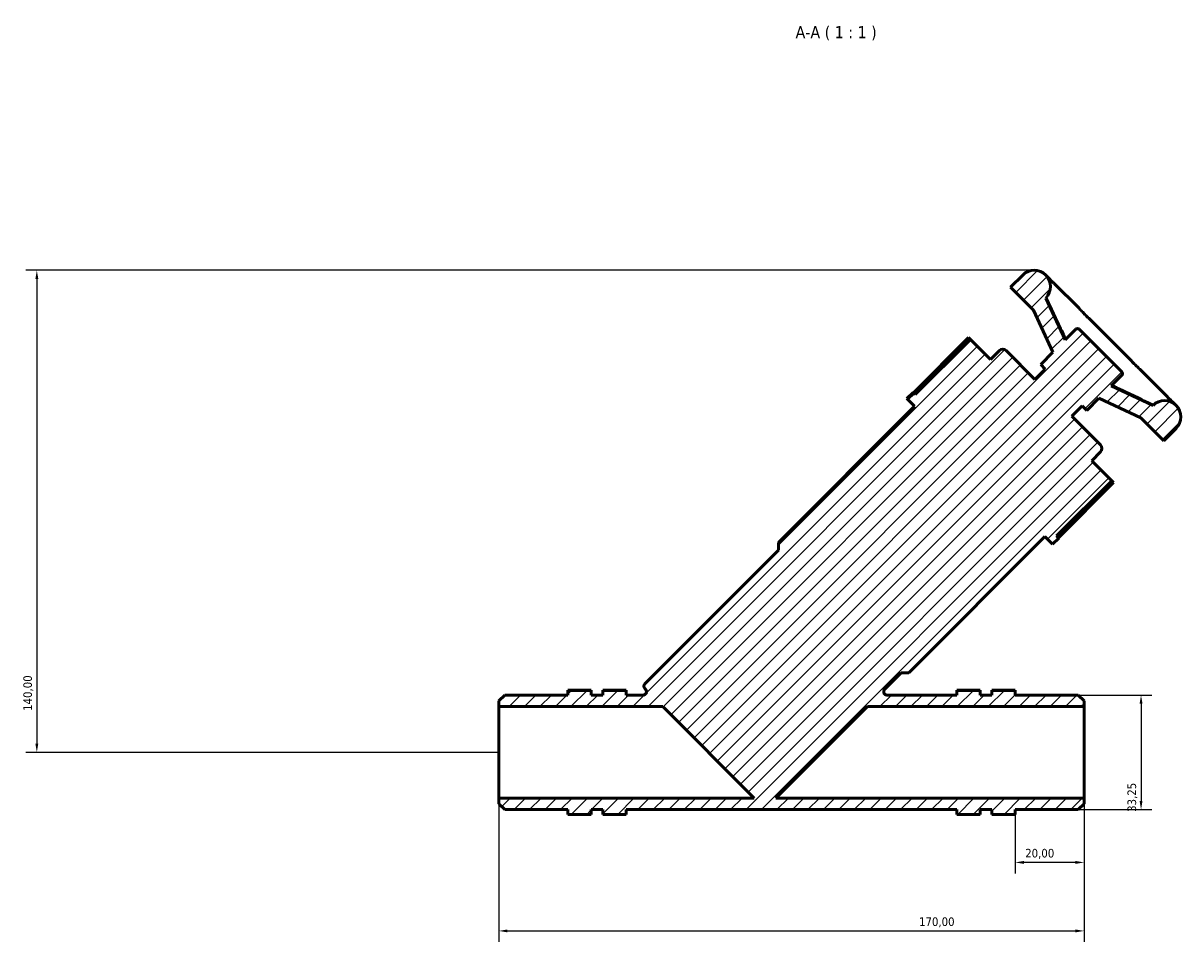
# Model space of a CAD drawing. Header units: millimetres. Extents: x 0 to 983, y 0 to 1098.
# Tile 7 of 8: x 233 to 569, y 831 to 1098. Entities that reach past the tile are written whole.
import ezdxf

# ---------------------------------------------------------------- set-up
doc = ezdxf.new("R2010")
doc.units = ezdxf.units.MM
for name, color, linetype, lineweight in [('Dimension (ISO)', 7, 'Continuous', 25), ('Hatch (ISO)', 7, 'Continuous', 18), ('Symbol (ISO)', 7, 'Continuous', 25), ('Visible (ISO)', 7, 'Continuous', 50)]:
    doc.layers.add(name, color=color, linetype=linetype, lineweight=lineweight)
doc.styles.add('Label Text (ISO)', font='tahoma.ttf')
doc.styles.add('Note Text (ISO)', font='tahoma.ttf')
doc.dimstyles.new('Default (ISO)', dxfattribs={"dimtxt": 2.5, "dimasz": 2.5, "dimexe": 3.175, "dimexo": 0, "dimgap": 0.762, "dimtad": 1, "dimrnd": 1e-08, "dimzin": 0, "dimtxsty": 'Note Text (ISO)', "dimcen": 0.09, "dimdle": 10, "dimclrd": 256, "dimclre": 256, "dimclrt": 232, "dimazin": 0, "dimtfac": 1.40208, "dimtmove": 0, "dimatfit": 3, "dimfxl": 1, "dimtolj": 1, "dimtzin": 0, "dimlwd": -1, "dimlwe": -1, "dimarcsym": 0})

# ---------------------------------------------------------------- blocks, each defined once
blk = doc.blocks.new('*D7')
at = {"layer": 'Defpoints', "color": 0, "transparency": 16777216}
for p in [(526.71, 1026.19), (236.99, 886.19), (371.2, 886.19)]:
    blk.add_point(p, dxfattribs=at)
at = {"layer": 'Dimension (ISO)', "transparency": 16777216}
for p, q in [((526.71, 1026.19), (233.82, 1026.19)), ((236.99, 1023.69), (236.99, 888.69)), ((371.2, 886.19), (233.82, 886.19))]:
    blk.add_line(p, q, dxfattribs=at)
for points in [[(236.58, 1023.69), (237.41, 1023.69), (236.99, 1026.19)], [(236.58, 888.69), (237.41, 888.69), (236.99, 886.19)]]:
    blk.add_solid(points, dxfattribs=at)
at = {"layer": 'Dimension (ISO)', "color": 232, "true_color": 0xca0064, "transparency": 16777216, "insert": (233.06, 898.24), "char_height": 2.5, "attachment_point": 1, "rotation": 90, "style": 'Note Text (ISO)'}
blk.add_mtext('\\A1;140,00', dxfattribs=at)
blk = doc.blocks.new('*D8')
at = {"layer": 'Defpoints', "color": 0, "transparency": 16777216}
for p in [(371.2, 872.89), (541.2, 872.89), (541.2, 834.35)]:
    blk.add_point(p, dxfattribs=at)
at = {"layer": 'Dimension (ISO)', "transparency": 16777216}
for p, q in [((371.2, 872.89), (371.2, 831.17)), ((541.2, 872.89), (541.2, 831.17)), ((373.7, 834.35), (538.7, 834.35))]:
    blk.add_line(p, q, dxfattribs=at)
for points in [[(373.7, 834.76), (373.7, 833.93), (371.2, 834.35)], [(538.7, 834.76), (538.7, 833.93), (541.2, 834.35)]]:
    blk.add_solid(points, dxfattribs=at)
at = {"layer": 'Dimension (ISO)', "color": 232, "true_color": 0xca0064, "transparency": 16777216, "insert": (493.25, 838.28), "char_height": 2.5, "attachment_point": 1, "style": 'Note Text (ISO)'}
blk.add_mtext('\\A1;170,00', dxfattribs=at)
blk = doc.blocks.new('*D9')
at = {"layer": 'Defpoints', "color": 0, "transparency": 16777216}
for p in [(541.2, 872.89), (521.2, 868.19), (521.2, 854.24)]:
    blk.add_point(p, dxfattribs=at)
at = {"layer": 'Dimension (ISO)', "transparency": 16777216}
for p, q in [((541.2, 872.89), (541.2, 851.06)), ((521.2, 868.19), (521.2, 851.06)), ((538.7, 854.24), (523.7, 854.24))]:
    blk.add_line(p, q, dxfattribs=at)
for points in [[(523.7, 854.66), (523.7, 853.82), (521.2, 854.24)], [(538.7, 854.66), (538.7, 853.82), (541.2, 854.24)]]:
    blk.add_solid(points, dxfattribs=at)
at = {"layer": 'Dimension (ISO)', "color": 232, "true_color": 0xca0064, "transparency": 16777216, "insert": (524.09, 858.17), "char_height": 2.5, "attachment_point": 1, "style": 'Note Text (ISO)'}
blk.add_mtext('\\A1;20,00', dxfattribs=at)
blk = doc.blocks.new('*D10')
at = {"layer": 'Defpoints', "color": 0, "transparency": 16777216}
for p in [(539.5, 902.82), (539.5, 869.57), (557.74, 869.57)]:
    blk.add_point(p, dxfattribs=at)
at = {"layer": 'Dimension (ISO)', "transparency": 16777216}
for p, q in [((539.5, 902.82), (560.91, 902.82)), ((557.74, 900.32), (557.74, 872.07)), ((539.5, 869.57), (560.91, 869.57))]:
    blk.add_line(p, q, dxfattribs=at)
for points in [[(557.32, 900.32), (558.16, 900.32), (557.74, 902.82)], [(557.32, 872.07), (558.16, 872.07), (557.74, 869.57)]]:
    blk.add_solid(points, dxfattribs=at)
at = {"layer": 'Dimension (ISO)', "color": 232, "true_color": 0xca0064, "transparency": 16777216, "insert": (553.8, 868.91), "char_height": 2.5, "attachment_point": 1, "rotation": 90, "style": 'Note Text (ISO)'}
blk.add_mtext('\\A1;33,25', dxfattribs=at)

msp = doc.modelspace()

# ---------------------------------------------------------------- hatches: boundary and pattern name
at = {"layer": 'Hatch (ISO)'}
h = msp.add_hatch(dxfattribs=at)
h.set_pattern_fill('ANSI31', color=256, scale=25.4, style=0)
h.set_pattern_definition([(45, (0, 0), (-2.245064, 2.245064), [])])
edge = h.paths.add_edge_path()
edge.add_line((372.901, 902.818), (371.201, 901.118))
edge.add_line((371.201, 901.118), (371.201, 899.493))
edge.add_line((371.201, 899.493), (418.802, 899.493))
edge.add_line((418.802, 899.493), (445.401, 872.894))
edge.add_line((445.401, 872.894), (371.201, 872.894))
edge.add_line((371.201, 872.894), (371.201, 871.269))
edge.add_line((371.201, 871.269), (372.901, 869.569))
edge.add_line((372.901, 869.569), (391.201, 869.569))
edge.add_line((391.201, 869.569), (391.201, 868.194))
edge.add_line((391.201, 868.194), (398.001, 868.194))
edge.add_line((398.001, 868.194), (398.001, 869.569))
edge.add_line((398.001, 869.569), (401.401, 869.569))
edge.add_line((401.401, 869.569), (401.401, 868.194))
edge.add_line((401.401, 868.194), (408.201, 868.194))
edge.add_line((408.201, 868.194), (408.201, 869.569))
edge.add_line((408.201, 869.569), (504.201, 869.569))
edge.add_line((504.201, 869.569), (504.201, 868.194))
edge.add_line((504.201, 868.194), (511.001, 868.194))
edge.add_line((511.001, 868.194), (511.001, 869.569))
edge.add_line((511.001, 869.569), (514.401, 869.569))
edge.add_line((514.401, 869.569), (514.401, 868.194))
edge.add_line((514.401, 868.194), (521.201, 868.194))
edge.add_line((521.201, 868.194), (521.201, 869.569))
edge.add_line((521.201, 869.569), (539.501, 869.569))
edge.add_line((539.501, 869.569), (541.201, 871.269))
edge.add_line((541.201, 871.269), (541.201, 872.894))
edge.add_line((541.201, 872.894), (451.64, 872.894))
edge.add_line((451.64, 872.894), (478.239, 899.493))
edge.add_line((478.239, 899.493), (541.201, 899.493))
edge.add_line((541.201, 899.493), (541.201, 901.118))
edge.add_line((541.201, 901.118), (539.501, 902.818))
edge.add_line((539.501, 902.818), (521.201, 902.818))
edge.add_line((521.201, 902.818), (521.201, 904.194))
edge.add_line((521.201, 904.194), (514.401, 904.194))
edge.add_line((514.401, 904.194), (514.401, 902.818))
edge.add_line((514.401, 902.818), (511.001, 902.818))
edge.add_line((511.001, 902.818), (511.001, 904.194))
edge.add_line((511.001, 904.194), (504.201, 904.194))
edge.add_line((504.201, 904.194), (504.201, 902.818))
edge.add_line((504.201, 902.818), (483.978, 902.818))
edge.add_spline(control_points=[(483.978, 902.818), (483.91, 902.818), (483.842, 902.825), (483.708, 902.853), (483.643, 902.874), (483.461, 902.952), (483.353, 903.027), (483.171, 903.214), (483.099, 903.324), (483.002, 903.565), (482.977, 903.695), (482.979, 903.955), (483.005, 904.084), (483.106, 904.324), (483.179, 904.433), (483.271, 904.525)], knot_values=[-0.2362681, -0.2362681, -0.2362681, -0.2362681, -0.2157952, -0.2157952, -0.1953222, -0.1953222, -0.1562578, -0.1562578, -0.1171933, -0.1171933, -0.0781289, -0.0781289, -0.0390644, -0.0390644, 0, 0, 0, 0], degree=3, periodic=0)
edge.add_line((483.271, 904.525), (488.056, 909.311))
edge.add_line((488.056, 909.311), (490.284, 909.311))
edge.add_line((490.284, 909.311), (529.82, 948.847))
edge.add_line((529.82, 948.847), (532.047, 946.619))
edge.add_line((532.047, 946.619), (533.829, 948.401))
edge.add_line((533.829, 948.401), (533.194, 949.036))
edge.add_line((533.194, 949.036), (549.232, 965.073))
edge.add_line((549.232, 965.073), (543.407, 970.898))
edge.add_line((543.407, 970.898), (545.981, 973.472))
edge.add_ellipse((544.991, 974.462), major_axis=(0.99, -0.99), ratio=1, start_angle=0, end_angle=90)
edge.add_line((545.981, 975.452), (537.616, 983.817))
edge.add_line((537.616, 983.817), (540.619, 986.82))
edge.add_line((540.619, 986.82), (541.955, 985.483))
edge.add_line((541.955, 985.483), (545.519, 989.047))
edge.add_line((545.519, 989.047), (557.671, 983.38))
edge.add_line((557.671, 983.38), (564.353, 976.698))
edge.add_line((564.353, 976.698), (567.917, 980.262))
edge.add_ellipse((564.576, 983.603), major_axis=(3.341, -3.341), ratio=1, start_angle=0, end_angle=180)
edge.add_line((561.235, 986.944), (549.083, 992.611))
edge.add_line((549.083, 992.611), (552.152, 995.68))
edge.add_ellipse((551.657, 996.175), major_axis=(0.495, -0.495), ratio=1, start_angle=0, end_angle=90)
edge.add_line((552.152, 996.67), (539.777, 1009.044))
edge.add_ellipse((539.282, 1008.549), major_axis=(0.495, 0.495), ratio=1, start_angle=0, end_angle=90)
edge.add_line((538.787, 1009.044), (535.718, 1005.975))
edge.add_line((535.718, 1005.975), (530.052, 1018.128))
edge.add_ellipse((526.711, 1021.469), major_axis=(3.341, -3.341), ratio=1, start_angle=0, end_angle=180)
edge.add_line((523.37, 1024.81), (519.806, 1021.246))
edge.add_line((519.806, 1021.246), (526.488, 1014.564))
edge.add_line((526.488, 1014.564), (532.155, 1002.411))
edge.add_line((532.155, 1002.411), (528.591, 998.848))
edge.add_line((528.591, 998.848), (529.927, 997.511))
edge.add_line((529.927, 997.511), (526.924, 994.508))
edge.add_line((526.924, 994.508), (518.559, 1002.873))
edge.add_ellipse((517.569, 1001.883), major_axis=(0.99, 0.99), ratio=1, start_angle=0, end_angle=90)
edge.add_line((516.579, 1002.873), (514.005, 1000.299))
edge.add_line((514.005, 1000.299), (508.181, 1006.124))
edge.add_line((508.181, 1006.124), (492.144, 990.087))
edge.add_line((492.144, 990.087), (491.509, 990.722))
edge.add_line((491.509, 990.722), (489.727, 988.94))
edge.add_line((489.727, 988.94), (491.954, 986.712))
edge.add_line((491.954, 986.712), (452.418, 947.176))
edge.add_line((452.418, 947.176), (452.418, 944.949))
edge.add_line((452.418, 944.949), (413.589, 906.12))
edge.add_ellipse((414.296, 905.413), major_axis=(-0.707, 0.707), ratio=1, start_angle=0, end_angle=90)
edge.add_line((413.589, 904.706), (413.77, 904.525))
edge.add_spline(control_points=[(413.77, 904.525), (413.818, 904.477), (413.861, 904.424), (413.936, 904.31), (413.967, 904.249), (414.04, 904.065), (414.064, 903.935), (414.061, 903.675), (414.034, 903.546), (413.932, 903.307), (413.858, 903.198), (413.672, 903.015), (413.563, 902.942), (413.322, 902.844), (413.193, 902.818), (413.063, 902.818)], knot_values=[-0.2362681, -0.2362681, -0.2362681, -0.2362681, -0.2157952, -0.2157952, -0.1953222, -0.1953222, -0.1562578, -0.1562578, -0.1171933, -0.1171933, -0.0781289, -0.0781289, -0.0390644, -0.0390644, 0, 0, 0, 0], degree=3, periodic=0)
edge.add_line((413.063, 902.818), (408.201, 902.818))
edge.add_line((408.201, 902.818), (408.201, 904.194))
edge.add_line((408.201, 904.194), (401.401, 904.194))
edge.add_line((401.401, 904.194), (401.401, 902.818))
edge.add_line((401.401, 902.818), (398.001, 902.818))
edge.add_line((398.001, 902.818), (398.001, 904.194))
edge.add_line((398.001, 904.194), (391.201, 904.194))
edge.add_line((391.201, 904.194), (391.201, 902.818))
edge.add_line((391.201, 902.818), (372.901, 902.818))

# ---------------------------------------------------------------- linework, layer by layer
at = {"layer": 'Visible (ISO)'}
for p, q in [((523.37, 1024.81), (519.806, 1021.246)), ((530.73, 1024.131), (530.052, 1024.81)), ((539.628, 1015.234), (532.525, 1022.336)), ((519.806, 1021.246), (526.488, 1014.564)), ((535.718, 1005.975), (530.052, 1018.128)), ((530.245, 1017.934), (530.052, 1018.128)), ((526.488, 1014.564), (532.155, 1002.411)), ((538.787, 1009.044), (535.718, 1005.975)), ((552.152, 996.67), (539.777, 1009.044)), ((554.007, 1000.855), (543.962, 1010.899)), ((491.602, 990.629), (507.639, 1006.666)), ((508.181, 1006.124), (492.144, 990.087)), ((507.639, 1006.666), (508.181, 1006.124)), ((514.005, 1000.299), (508.181, 1006.124)), ((516.579, 1002.873), (514.005, 1000.299)), ((526.924, 994.508), (518.559, 1002.873)), ((532.155, 1002.411), (528.591, 998.848)), ((528.591, 998.848), (529.927, 997.511)), ((529.927, 997.511), (526.924, 994.508)), ((549.083, 992.611), (552.152, 995.68)), ((565.444, 989.418), (558.341, 996.52)), ((561.235, 986.944), (549.083, 992.611)), ((491.509, 990.722), (489.727, 988.94)), ((489.727, 988.94), (491.954, 986.712)), ((492.144, 990.087), (491.509, 990.722)), ((541.955, 985.483), (545.519, 989.047)), ((545.519, 989.047), (557.671, 983.38)), ((491.954, 986.712), (452.418, 947.176)), ((537.616, 983.817), (540.619, 986.82)), ((540.619, 986.82), (541.955, 985.483)), ((561.235, 986.944), (561.042, 987.138)), ((567.917, 986.944), (567.239, 987.622)), ((545.981, 975.452), (537.616, 983.817)), ((557.671, 983.38), (564.353, 976.698)), ((564.353, 976.698), (567.917, 980.262)), ((543.407, 970.898), (545.981, 973.472)), ((549.232, 965.073), (543.407, 970.898)), ((533.194, 949.036), (549.232, 965.073)), ((549.774, 964.531), (533.736, 948.494)), ((549.232, 965.073), (549.774, 964.531)), ((490.284, 909.311), (529.82, 948.847)), ((529.82, 948.847), (532.047, 946.619)), ((532.047, 946.619), (533.829, 948.401)), ((533.829, 948.401), (533.194, 949.036)), ((452.418, 947.176), (452.418, 944.949)), ((452.418, 944.949), (413.589, 906.12)), ((483.271, 904.525), (488.056, 909.311)), ((488.056, 909.311), (490.284, 909.311)), ((413.589, 904.706), (413.77, 904.525)), ((372.901, 902.818), (371.201, 901.118)), ((391.201, 902.818), (372.901, 902.818)), ((391.201, 904.194), (391.201, 904.232)), ((391.201, 904.232), (398.001, 904.232)), ((398.001, 904.194), (391.201, 904.194)), ((391.201, 904.194), (391.201, 902.818)), ((398.001, 904.194), (398.001, 904.232)), ((398.001, 902.818), (398.001, 904.194)), ((401.401, 902.818), (398.001, 902.818)), ((401.401, 904.232), (408.201, 904.232)), ((401.401, 904.232), (401.401, 904.194)), ((408.201, 904.194), (401.401, 904.194)), ((401.401, 904.194), (401.401, 902.818)), ((408.201, 904.232), (408.201, 904.194)), ((408.201, 902.818), (408.201, 904.194)), ((413.063, 902.818), (408.201, 902.818)), ((504.201, 902.818), (483.978, 902.818)), ((511.001, 904.232), (504.201, 904.232)), ((504.201, 904.232), (504.201, 904.194)), ((511.001, 904.194), (504.201, 904.194)), ((504.201, 904.194), (504.201, 902.818)), ((511.001, 904.194), (511.001, 904.232)), ((511.001, 902.818), (511.001, 904.194)), ((514.401, 902.818), (511.001, 902.818)), ((514.401, 904.232), (514.401, 904.194)), ((521.201, 904.232), (514.401, 904.232)), ((521.201, 904.194), (514.401, 904.194)), ((514.401, 904.194), (514.401, 902.818)), ((521.201, 904.194), (521.201, 904.232)), ((521.201, 902.818), (521.201, 904.194)), ((539.501, 902.818), (521.201, 902.818)), ((541.201, 901.118), (539.501, 902.818)), ((371.201, 901.118), (371.201, 899.493)), ((371.201, 899.493), (418.802, 899.493)), ((371.201, 872.894), (371.201, 899.493)), ((418.802, 899.493), (445.401, 872.894)), ((451.64, 872.894), (478.239, 899.493)), ((478.239, 899.493), (541.201, 899.493)), ((541.201, 899.493), (541.201, 901.118)), ((541.201, 872.894), (541.201, 899.493)), ((445.401, 872.894), (371.201, 872.894)), ((371.201, 872.894), (371.201, 871.269)), ((371.201, 871.269), (372.901, 869.569)), ((541.201, 872.894), (451.64, 872.894)), ((539.501, 869.569), (541.201, 871.269)), ((541.201, 871.269), (541.201, 872.894)), ((372.901, 869.569), (391.201, 869.569)), ((391.201, 869.569), (391.201, 868.194)), ((391.201, 868.194), (398.001, 868.194)), ((398.001, 868.194), (398.001, 869.569)), ((398.001, 869.569), (401.401, 869.569)), ((401.401, 869.569), (401.401, 868.194)), ((401.401, 868.194), (408.201, 868.194)), ((408.201, 868.194), (408.201, 869.569)), ((408.201, 869.569), (504.201, 869.569)), ((504.201, 869.569), (504.201, 868.194)), ((504.201, 868.194), (511.001, 868.194)), ((511.001, 868.194), (511.001, 869.569)), ((511.001, 869.569), (514.401, 869.569)), ((514.401, 869.569), (514.401, 868.194)), ((514.401, 868.194), (521.201, 868.194)), ((521.201, 868.194), (521.201, 869.569)), ((521.201, 869.569), (539.501, 869.569))]:
    msp.add_line(p, q, dxfattribs=at)
for centre, radius, start, end in [((526.711, 1021.469), 4.725, 315, 135), ((539.282, 1008.549), 0.7, 45, 135), ((517.569, 1001.883), 1.4, 45, 135), ((551.657, 996.175), 0.7, 315, 45), ((564.576, 983.603), 4.725, 315, 135), ((544.991, 974.462), 1.4, 315, 45), ((414.296, 905.413), 1, 135, 225)]:
    msp.add_arc(centre, radius, start, end, dxfattribs=at)
for points, knots in [([(532.525, 1022.336), (532.477, 1022.385), (532.444, 1022.409), (532.341, 1022.491), (532.285, 1022.53), (532.136, 1022.652), (532.048, 1022.729), (531.838, 1022.935), (531.717, 1023.063), (531.437, 1023.371), (531.279, 1023.551), (530.984, 1023.87), (530.863, 1023.999), (530.73, 1024.131)], [0.80610907, 0.80610907, 0.80610907, 0.80610907, 0.85811632, 0.85811632, 0.99278909, 0.99278909, 1.12746185, 1.12746185, 1.26213461, 1.26213461, 1.39680737, 1.39680737, 1.47947288, 1.47947288, 1.47947288, 1.47947288]), ([(535.876, 1006.133), (535.577, 1006.744), (535.279, 1007.357), (534.584, 1008.797), (534.186, 1009.625), (533.394, 1011.283), (532.999, 1012.113), (532.211, 1013.773), (531.818, 1014.604), (531.033, 1016.266), (530.64, 1017.098), (530.249, 1017.929)], [0.4956307, 0.4956307, 0.4956307, 0.4956307, 0.7002905, 0.7002905, 0.9761404, 0.9761404, 1.2519904, 1.2519904, 1.5278403, 1.5278403, 1.8036903, 1.8036903, 1.8036903, 1.8036903]), ([(543.962, 1010.899), (543.705, 1011.156), (543.435, 1011.409), (542.883, 1011.926), (542.6, 1012.19), (542.03, 1012.743), (541.742, 1013.03), (541.16, 1013.63), (540.866, 1013.942), (540.263, 1014.581), (539.953, 1014.908), (539.628, 1015.234)], [0.80610327, 0.80610327, 0.80610327, 0.80610327, 0.94077367, 0.94077367, 1.07544407, 1.07544407, 1.21011447, 1.21011447, 1.34478487, 1.34478487, 1.47945527, 1.47945527, 1.47945527, 1.47945527]), ([(558.341, 996.52), (558.016, 996.846), (557.689, 997.155), (557.05, 997.759), (556.738, 998.053), (556.138, 998.635), (555.85, 998.922), (555.298, 999.493), (555.033, 999.775), (554.516, 1000.327), (554.264, 1000.598), (554.007, 1000.855)], [0.80610327, 0.80610327, 0.80610327, 0.80610327, 0.94077367, 0.94077367, 1.07544407, 1.07544407, 1.21011447, 1.21011447, 1.34478487, 1.34478487, 1.47945527, 1.47945527, 1.47945527, 1.47945527]), ([(561.037, 987.141), (560.205, 987.533), (559.374, 987.925), (557.712, 988.711), (556.881, 989.104), (555.22, 989.892), (554.39, 990.287), (552.732, 991.079), (551.904, 991.476), (550.464, 992.172), (549.852, 992.469), (549.241, 992.769)], [0.3561436, 0.3561436, 0.3561436, 0.3561436, 0.6319935, 0.6319935, 0.9078435, 0.9078435, 1.1836935, 1.1836935, 1.4595434, 1.4595434, 1.6642032, 1.6642032, 1.6642032, 1.6642032]), ([(567.239, 987.622), (567.023, 987.838), (566.818, 988.025), (566.453, 988.355), (566.292, 988.498), (566.023, 988.749), (565.916, 988.858), (565.747, 989.042), (565.686, 989.117), (565.583, 989.251), (565.569, 989.293), (565.444, 989.418)], [0.8061091, 0.8061091, 0.8061091, 0.8061091, 0.94078189, 0.94078189, 1.07545467, 1.07545467, 1.21012745, 1.21012745, 1.34480024, 1.34480024, 1.47947302, 1.47947302, 1.47947302, 1.47947302]), ([(413.77, 904.525), (413.818, 904.477), (413.861, 904.424), (413.936, 904.31), (413.967, 904.249), (414.04, 904.065), (414.064, 903.935), (414.061, 903.675), (414.034, 903.546), (413.932, 903.307), (413.858, 903.198), (413.672, 903.015), (413.563, 902.942), (413.322, 902.844), (413.193, 902.818), (413.063, 902.818)], [-0.23626814, -0.23626814, -0.23626814, -0.23626814, -0.21579519, -0.21579519, -0.19532224, -0.19532224, -0.15625779, -0.15625779, -0.11719334, -0.11719334, -0.07812889, -0.07812889, -0.03906445, -0.03906445, 0, 0, 0, 0]), ([(483.978, 902.818), (483.91, 902.818), (483.842, 902.825), (483.708, 902.853), (483.643, 902.874), (483.461, 902.952), (483.353, 903.027), (483.171, 903.214), (483.099, 903.324), (483.002, 903.565), (482.977, 903.695), (482.979, 903.955), (483.005, 904.084), (483.106, 904.324), (483.179, 904.433), (483.271, 904.525)], [-0.23626814, -0.23626814, -0.23626814, -0.23626814, -0.21579519, -0.21579519, -0.19532224, -0.19532224, -0.15625779, -0.15625779, -0.11719334, -0.11719334, -0.07812889, -0.07812889, -0.03906445, -0.03906445, 0, 0, 0, 0])]:
    msp.add_open_spline(points, degree=3, knots=knots, dxfattribs=at)
for points in [[(530.245, 1017.934), (530.247, 1017.933), (530.248, 1017.931), (530.249, 1017.929)], [(561.037, 987.141), (561.039, 987.14), (561.04, 987.139), (561.042, 987.138)]]:
    msp.add_open_spline(points, degree=3, dxfattribs=at)

# ---------------------------------------------------------------- texts
at = {"layer": 'Symbol (ISO)', "insert": (457.389, 1092.944), "char_height": 3.5, "attachment_point": 7, "style": 'Label Text (ISO)'}
msp.add_mtext('A-A ( 1 : 1 )', dxfattribs=at)

# ---------------------------------------------------------------- dimensions: what is measured, and where the dimension line sits
at = {"layer": 'Dimension (ISO)'}
for base, p1, p2, angle, picture, middle in [((236.992, 886.194), (526.711, 1026.194), (371.201, 886.194), 90, '*D7', (236.992, 903.194)), ((557.74, 869.569), (539.501, 902.818), (539.501, 869.569), 90, '*D10', (557.74, 873.011)), ((541.201, 834.348), (371.201, 872.894), (541.201, 872.894), 180, '*D8', (498.201, 834.348)), ((521.201, 854.239), (541.201, 872.894), (521.201, 868.194), 180, '*D9', (528.201, 854.239))]:
    dim = msp.add_linear_dim(base=base, p1=p1, p2=p2, angle=angle, dimstyle='Default (ISO)', override={"dimdec": 2, "dimtp": 0, "dimtm": 0, "dimtdec": 2, "dimtofl": 0, "dimatfit": 1}, dxfattribs=at)
    dim.commit()
    dim.dimension.update_dxf_attribs({"geometry": picture, "text_midpoint": middle, "dimtype": 160})

doc.saveas('drawing.dxf')
